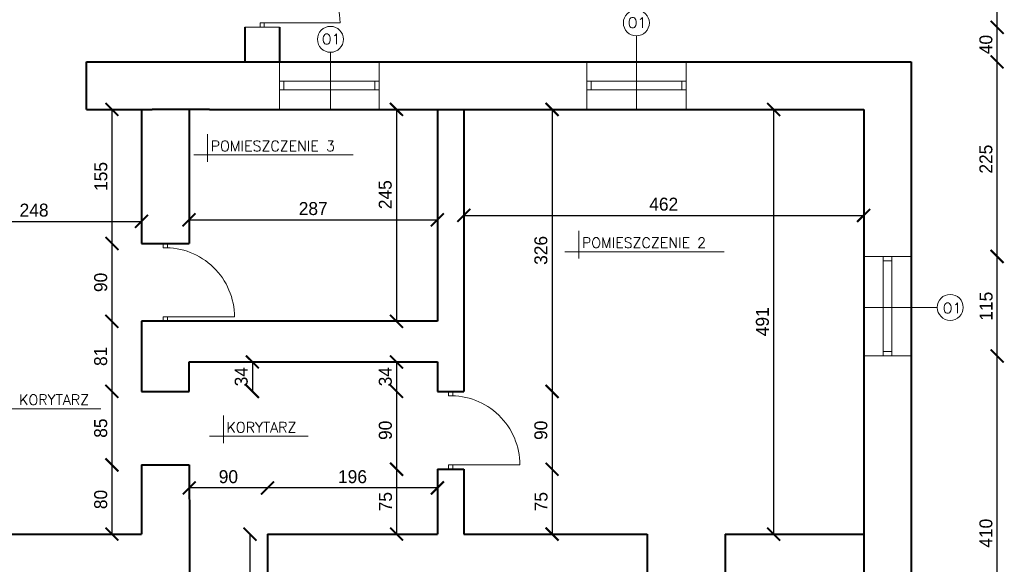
# Model space of a CAD drawing. Header units: millimetres. Extents: x 0 to 152651, y 46550 to 81081.
# Tile 30 of 109: x 126371 to 127509, y 79813 to 80443. Entities that reach past the tile are written whole.
import ezdxf

# ---------------------------------------------------------------- set-up
doc = ezdxf.new("R2010")
doc.units = ezdxf.units.MM
for name, color, linetype, lineweight in [('cienka', 3, 'Continuous', 18), ('gruba', 1, 'Continuous', 40), ('wymiary', 252, 'Continuous', 15)]:
    doc.layers.add(name, color=color, linetype=linetype, lineweight=lineweight)
doc.styles.add('ROMANS1', font='romans.shx', dxfattribs={"height": 15})
doc.styles.get("Standard").update_dxf_attribs({"font": 'GOTHIC.TTF'})
doc.dimstyles.new('secemin', dxfattribs={"dimtxt": 15, "dimasz": 15, "dimexe": 1.25, "dimexo": 0.625, "dimgap": 5, "dimtad": 1, "dimdec": 0, "dimtxsty": 'Standard', "dimblk": 'ARCHTICK', "dimcen": 0, "dimse1": 1, "dimse2": 1, "dimclrt": 256, "dimadec": 0, "dimazin": 0, "dimtfac": 1, "dimtdec": 0, "dimtmove": 0, "dimatfit": 3, "dimfxl": 1, "dimtfillclr": 250, "dimarcsym": 1})

# ---------------------------------------------------------------- blocks, each defined once
blk = doc.blocks.new('_ArchTick')
at = {"color": 0, "linetype": 'ByBlock', "const_width": 0.15}
blk.add_lwpolyline([(-0.5, -0.5), (0.5, 0.5)], dxfattribs=at)
blk = doc.blocks.new('*D1035')
at = {"layer": 'Defpoints', "color": 0, "transparency": 16777216}
for p in [(126264.1, 80221.5), (126512.1, 80221.5), (126512.1, 80209.8)]:
    blk.add_point(p, dxfattribs=at)
at = {"layer": 'wymiary', "color": 0, "lineweight": -2, "transparency": 16777216}
blk.add_line((126264.1, 80209.8), (126512.1, 80209.8), dxfattribs=at)
at = {"layer": 'wymiary', "color": 0, "lineweight": -2, "transparency": 16777216, "xscale": 15, "yscale": 15, "zscale": 15, "rotation": 180}
blk.add_blockref('_ArchTick', (126264.1, 80209.8), dxfattribs=at)
at = {"layer": 'wymiary', "color": 0, "lineweight": -2, "transparency": 16777216, "xscale": 15, "yscale": 15, "zscale": 15}
blk.add_blockref('_ArchTick', (126512.1, 80209.8), dxfattribs=at)
at = {"layer": 'wymiary', "transparency": 16777216, "insert": (126388.1, 80222.7), "char_height": 15, "attachment_point": 5}
blk.add_mtext('248', dxfattribs=at)
blk = doc.blocks.new('*D1110')
at = {"layer": 'Defpoints', "color": 0, "transparency": 16777216}
for p in [(126486.6, 80339.2), (126478, 80184.2), (126512.1, 80184.2)]:
    blk.add_point(p, dxfattribs=at)
at = {"layer": 'wymiary', "color": 0, "lineweight": -2, "transparency": 16777216}
blk.add_line((126478, 80339.2), (126478, 80184.2), dxfattribs=at)
at = {"layer": 'wymiary', "color": 0, "lineweight": -2, "transparency": 16777216, "xscale": 15, "yscale": 15, "zscale": 15}
for p, rotation in [((126478, 80339.2), 90), ((126478, 80184.2), 270)]:
    blk.add_blockref('_ArchTick', p, dxfattribs=dict(at, rotation=rotation))
at = {"layer": 'wymiary', "transparency": 16777216, "insert": (126465.3, 80261.7), "char_height": 15, "attachment_point": 5, "rotation": 90}
blk.add_mtext('155', dxfattribs=at)
blk = doc.blocks.new('*D1111')
at = {"layer": 'Defpoints', "color": 0, "transparency": 16777216}
for p in [(126512.1, 80184.2), (126478, 80094.2), (126512.1, 80094.2)]:
    blk.add_point(p, dxfattribs=at)
at = {"layer": 'wymiary', "color": 0, "lineweight": -2, "transparency": 16777216}
blk.add_line((126478, 80184.2), (126478, 80094.2), dxfattribs=at)
at = {"layer": 'wymiary', "color": 0, "lineweight": -2, "transparency": 16777216, "xscale": 15, "yscale": 15, "zscale": 15}
for p, rotation in [((126478, 80184.2), 90), ((126478, 80094.2), 270)]:
    blk.add_blockref('_ArchTick', p, dxfattribs=dict(at, rotation=rotation))
at = {"layer": 'wymiary', "transparency": 16777216, "insert": (126465.1, 80139.2), "char_height": 15, "attachment_point": 5, "rotation": 90}
blk.add_mtext('90', dxfattribs=at)
blk = doc.blocks.new('*D1112')
at = {"layer": 'Defpoints', "color": 0, "transparency": 16777216}
for p in [(126512.1, 80094.2), (126478, 80013.2), (126512.1, 80013.2)]:
    blk.add_point(p, dxfattribs=at)
at = {"layer": 'wymiary', "color": 0, "lineweight": -2, "transparency": 16777216}
blk.add_line((126478, 80094.2), (126478, 80013.2), dxfattribs=at)
at = {"layer": 'wymiary', "color": 0, "lineweight": -2, "transparency": 16777216, "xscale": 15, "yscale": 15, "zscale": 15}
for p, rotation in [((126478, 80094.2), 90), ((126478, 80013.2), 270)]:
    blk.add_blockref('_ArchTick', p, dxfattribs=dict(at, rotation=rotation))
at = {"layer": 'wymiary', "transparency": 16777216, "insert": (126465.1, 80053.7), "char_height": 15, "attachment_point": 5, "rotation": 90}
blk.add_mtext('81', dxfattribs=at)
blk = doc.blocks.new('*D1113')
at = {"layer": 'Defpoints', "color": 0, "transparency": 16777216}
for p in [(126512.1, 80013.2), (126478, 79928.2), (126512.1, 79928.2)]:
    blk.add_point(p, dxfattribs=at)
at = {"layer": 'wymiary', "color": 0, "lineweight": -2, "transparency": 16777216}
blk.add_line((126478, 80013.2), (126478, 79928.2), dxfattribs=at)
at = {"layer": 'wymiary', "color": 0, "lineweight": -2, "transparency": 16777216, "xscale": 15, "yscale": 15, "zscale": 15}
for p, rotation in [((126478, 80013.2), 90), ((126478, 79928.2), 270)]:
    blk.add_blockref('_ArchTick', p, dxfattribs=dict(at, rotation=rotation))
at = {"layer": 'wymiary', "transparency": 16777216, "insert": (126465.1, 79970.7), "char_height": 15, "attachment_point": 5, "rotation": 90}
blk.add_mtext('85', dxfattribs=at)
blk = doc.blocks.new('*D1114')
at = {"layer": 'Defpoints', "color": 0, "transparency": 16777216}
for p in [(126512.1, 79928.2), (126478, 79848.2), (126478, 79848.2)]:
    blk.add_point(p, dxfattribs=at)
at = {"layer": 'wymiary', "color": 0, "lineweight": -2, "transparency": 16777216}
blk.add_line((126478, 79928.2), (126478, 79848.2), dxfattribs=at)
at = {"layer": 'wymiary', "color": 0, "lineweight": -2, "transparency": 16777216, "xscale": 15, "yscale": 15, "zscale": 15}
for p, rotation in [((126478, 79928.2), 90), ((126478, 79848.2), 270)]:
    blk.add_blockref('_ArchTick', p, dxfattribs=dict(at, rotation=rotation))
at = {"layer": 'wymiary', "transparency": 16777216, "insert": (126465.1, 79888.2), "char_height": 15, "attachment_point": 5, "rotation": 90}
blk.add_mtext('80', dxfattribs=at)
blk = doc.blocks.new('*D1118')
at = {"layer": 'Defpoints', "color": 0, "transparency": 16777216}
for p in [(126567.1, 80212.4), (126854.1, 80212.4), (126854.1, 80211.6)]:
    blk.add_point(p, dxfattribs=at)
at = {"layer": 'wymiary', "color": 0, "lineweight": -2, "transparency": 16777216}
blk.add_line((126567.1, 80211.6), (126854.1, 80211.6), dxfattribs=at)
at = {"layer": 'wymiary', "color": 0, "lineweight": -2, "transparency": 16777216, "xscale": 15, "yscale": 15, "zscale": 15, "rotation": 180}
blk.add_blockref('_ArchTick', (126567.1, 80211.6), dxfattribs=at)
at = {"layer": 'wymiary', "color": 0, "lineweight": -2, "transparency": 16777216, "xscale": 15, "yscale": 15, "zscale": 15}
blk.add_blockref('_ArchTick', (126854.1, 80211.6), dxfattribs=at)
at = {"layer": 'wymiary', "transparency": 16777216, "insert": (126710.6, 80224.5), "char_height": 15, "attachment_point": 5}
blk.add_mtext('287', dxfattribs=at)
blk = doc.blocks.new('*D1119')
at = {"layer": 'Defpoints', "color": 0, "transparency": 16777216}
for p in [(126806.8, 80339.2), (126806.8, 80094.2), (126806.8, 80094.2)]:
    blk.add_point(p, dxfattribs=at)
at = {"layer": 'wymiary', "color": 0, "lineweight": -2, "transparency": 16777216}
blk.add_line((126806.8, 80339.2), (126806.8, 80094.2), dxfattribs=at)
at = {"layer": 'wymiary', "color": 0, "lineweight": -2, "transparency": 16777216, "xscale": 15, "yscale": 15, "zscale": 15}
for p, rotation in [((126806.8, 80339.2), 90), ((126806.8, 80094.2), 270)]:
    blk.add_blockref('_ArchTick', p, dxfattribs=dict(at, rotation=rotation))
at = {"layer": 'wymiary', "transparency": 16777216, "insert": (126793.9, 80240.6), "char_height": 15, "attachment_point": 5, "rotation": 90}
blk.add_mtext('245', dxfattribs=at)
blk = doc.blocks.new('*D1120')
at = {"layer": 'Defpoints', "color": 0, "transparency": 16777216}
for p in [(126884.6, 80216.7), (127346.6, 80216.7), (127346.6, 80216.7)]:
    blk.add_point(p, dxfattribs=at)
at = {"layer": 'wymiary', "color": 0, "lineweight": -2, "transparency": 16777216}
blk.add_line((126884.6, 80216.7), (127346.6, 80216.7), dxfattribs=at)
at = {"layer": 'wymiary', "color": 0, "lineweight": -2, "transparency": 16777216, "xscale": 15, "yscale": 15, "zscale": 15, "rotation": 180}
blk.add_blockref('_ArchTick', (126884.6, 80216.7), dxfattribs=at)
at = {"layer": 'wymiary', "color": 0, "lineweight": -2, "transparency": 16777216, "xscale": 15, "yscale": 15, "zscale": 15}
blk.add_blockref('_ArchTick', (127346.6, 80216.7), dxfattribs=at)
at = {"layer": 'wymiary', "transparency": 16777216, "insert": (127115.6, 80229.6), "char_height": 15, "attachment_point": 5}
blk.add_mtext('462', dxfattribs=at)
blk = doc.blocks.new('*D1039')
at = {"layer": 'Defpoints', "color": 0, "transparency": 16777216}
for p in [(126961.5, 80339.2), (126917, 80013.2), (126986.6, 80013.2)]:
    blk.add_point(p, dxfattribs=at)
at = {"layer": 'wymiary', "color": 0, "lineweight": -2, "transparency": 16777216}
blk.add_line((126986.6, 80339.2), (126986.6, 80013.2), dxfattribs=at)
at = {"layer": 'wymiary', "color": 0, "lineweight": -2, "transparency": 16777216, "xscale": 15, "yscale": 15, "zscale": 15}
for p, rotation in [((126986.6, 80339.2), 90), ((126986.6, 80013.2), 270)]:
    blk.add_blockref('_ArchTick', p, dxfattribs=dict(at, rotation=rotation))
at = {"layer": 'wymiary', "transparency": 16777216, "insert": (126973.7, 80176.2), "char_height": 15, "attachment_point": 5, "rotation": 90}
blk.add_mtext('326', dxfattribs=at)
blk = doc.blocks.new('*D1040')
at = {"layer": 'Defpoints', "color": 0, "transparency": 16777216}
for p in [(126917, 80013.2), (126917, 79923.2), (126986.6, 79923.2)]:
    blk.add_point(p, dxfattribs=at)
at = {"layer": 'wymiary', "color": 0, "lineweight": -2, "transparency": 16777216}
blk.add_line((126986.6, 80013.2), (126986.6, 79923.2), dxfattribs=at)
at = {"layer": 'wymiary', "color": 0, "lineweight": -2, "transparency": 16777216, "xscale": 15, "yscale": 15, "zscale": 15}
for p, rotation in [((126986.6, 80013.2), 90), ((126986.6, 79923.2), 270)]:
    blk.add_blockref('_ArchTick', p, dxfattribs=dict(at, rotation=rotation))
at = {"layer": 'wymiary', "transparency": 16777216, "insert": (126973.7, 79968.2), "char_height": 15, "attachment_point": 5, "rotation": 90}
blk.add_mtext('90', dxfattribs=at)
blk = doc.blocks.new('*D1041')
at = {"layer": 'Defpoints', "color": 0, "transparency": 16777216}
for p in [(126917, 79923.2), (126986.6, 79848.2), (126986.6, 79848.2)]:
    blk.add_point(p, dxfattribs=at)
at = {"layer": 'wymiary', "color": 0, "lineweight": -2, "transparency": 16777216}
blk.add_line((126986.6, 79923.2), (126986.6, 79848.2), dxfattribs=at)
at = {"layer": 'wymiary', "color": 0, "lineweight": -2, "transparency": 16777216, "xscale": 15, "yscale": 15, "zscale": 15}
for p, rotation in [((126986.6, 79923.2), 90), ((126986.6, 79848.2), 270)]:
    blk.add_blockref('_ArchTick', p, dxfattribs=dict(at, rotation=rotation))
at = {"layer": 'wymiary', "transparency": 16777216, "insert": (126973.9, 79885.7), "char_height": 15, "attachment_point": 5, "rotation": 90}
blk.add_mtext('75', dxfattribs=at)
blk = doc.blocks.new('*D1121')
at = {"layer": 'Defpoints', "color": 0, "transparency": 16777216}
for p in [(127242.6, 80339.2), (127242.6, 79848.2), (127242.6, 79848.2)]:
    blk.add_point(p, dxfattribs=at)
at = {"layer": 'wymiary', "color": 0, "lineweight": -2, "transparency": 16777216}
blk.add_line((127242.6, 80339.2), (127242.6, 79848.2), dxfattribs=at)
at = {"layer": 'wymiary', "color": 0, "lineweight": -2, "transparency": 16777216, "xscale": 15, "yscale": 15, "zscale": 15}
for p, rotation in [((127242.6, 80339.2), 90), ((127242.6, 79848.2), 270)]:
    blk.add_blockref('_ArchTick', p, dxfattribs=dict(at, rotation=rotation))
at = {"layer": 'wymiary', "transparency": 16777216, "insert": (127229.7, 80093.7), "char_height": 15, "attachment_point": 5, "rotation": 90}
blk.add_mtext('491', dxfattribs=at)
blk = doc.blocks.new('*D1129')
at = {"layer": 'Defpoints', "color": 0, "transparency": 16777216}
for p in [(126808.5, 80047.2), (126806.9, 80013.2), (126854.1, 80013.2)]:
    blk.add_point(p, dxfattribs=at)
at = {"layer": 'wymiary', "color": 0, "lineweight": -2, "transparency": 16777216}
blk.add_line((126806.9, 80047.2), (126806.9, 80013.2), dxfattribs=at)
at = {"layer": 'wymiary', "color": 0, "lineweight": -2, "transparency": 16777216, "xscale": 15, "yscale": 15, "zscale": 15}
for p, rotation in [((126806.9, 80047.2), 90), ((126806.9, 80013.2), 270)]:
    blk.add_blockref('_ArchTick', p, dxfattribs=dict(at, rotation=rotation))
at = {"layer": 'wymiary', "transparency": 16777216, "insert": (126794, 80030.2), "char_height": 15, "attachment_point": 5, "rotation": 90}
blk.add_mtext('34', dxfattribs=at)
blk = doc.blocks.new('*D1130')
at = {"layer": 'Defpoints', "color": 0, "transparency": 16777216}
for p in [(126854.1, 80013.2), (126806.9, 79923.2), (126854.1, 79923.2)]:
    blk.add_point(p, dxfattribs=at)
at = {"layer": 'wymiary', "color": 0, "lineweight": -2, "transparency": 16777216}
blk.add_line((126806.9, 80013.2), (126806.9, 79923.2), dxfattribs=at)
at = {"layer": 'wymiary', "color": 0, "lineweight": -2, "transparency": 16777216, "xscale": 15, "yscale": 15, "zscale": 15}
for p, rotation in [((126806.9, 80013.2), 90), ((126806.9, 79923.2), 270)]:
    blk.add_blockref('_ArchTick', p, dxfattribs=dict(at, rotation=rotation))
at = {"layer": 'wymiary', "transparency": 16777216, "insert": (126794, 79968.2), "char_height": 15, "attachment_point": 5, "rotation": 90}
blk.add_mtext('90', dxfattribs=at)
blk = doc.blocks.new('*D1131')
at = {"layer": 'Defpoints', "color": 0, "transparency": 16777216}
for p in [(126854.1, 79923.2), (126806.9, 79848.2), (126806.9, 79848.2)]:
    blk.add_point(p, dxfattribs=at)
at = {"layer": 'wymiary', "color": 0, "lineweight": -2, "transparency": 16777216}
blk.add_line((126806.9, 79923.2), (126806.9, 79848.2), dxfattribs=at)
at = {"layer": 'wymiary', "color": 0, "lineweight": -2, "transparency": 16777216, "xscale": 15, "yscale": 15, "zscale": 15}
for p, rotation in [((126806.9, 79923.2), 90), ((126806.9, 79848.2), 270)]:
    blk.add_blockref('_ArchTick', p, dxfattribs=dict(at, rotation=rotation))
at = {"layer": 'wymiary', "transparency": 16777216, "insert": (126794.2, 79885.7), "char_height": 15, "attachment_point": 5, "rotation": 90}
blk.add_mtext('75', dxfattribs=at)
blk = doc.blocks.new('*D1132')
at = {"layer": 'Defpoints', "color": 0, "transparency": 16777216}
for p in [(126657.8, 79901.6), (126854.1, 79885.7), (126657.8, 79848.2)]:
    blk.add_point(p, dxfattribs=at)
at = {"layer": 'wymiary', "color": 0, "lineweight": -2, "transparency": 16777216}
blk.add_line((126854.1, 79901.6), (126657.8, 79901.6), dxfattribs=at)
at = {"layer": 'wymiary', "color": 0, "lineweight": -2, "transparency": 16777216, "xscale": 15, "yscale": 15, "zscale": 15, "rotation": 180}
blk.add_blockref('_ArchTick', (126657.8, 79901.6), dxfattribs=at)
at = {"layer": 'wymiary', "color": 0, "lineweight": -2, "transparency": 16777216, "xscale": 15, "yscale": 15, "zscale": 15}
blk.add_blockref('_ArchTick', (126854.1, 79901.6), dxfattribs=at)
at = {"layer": 'wymiary', "transparency": 16777216, "insert": (126756, 79914.5), "char_height": 15, "attachment_point": 5}
blk.add_mtext('196', dxfattribs=at)
blk = doc.blocks.new('*D1133')
at = {"layer": 'Defpoints', "color": 0, "transparency": 16777216}
for p in [(126567.4, 79901.6), (126567.4, 79900.1), (126657.8, 79848.2)]:
    blk.add_point(p, dxfattribs=at)
at = {"layer": 'wymiary', "color": 0, "lineweight": -2, "transparency": 16777216}
blk.add_line((126657.8, 79901.6), (126567.4, 79901.6), dxfattribs=at)
at = {"layer": 'wymiary', "color": 0, "lineweight": -2, "transparency": 16777216, "xscale": 15, "yscale": 15, "zscale": 15, "rotation": 180}
blk.add_blockref('_ArchTick', (126567.4, 79901.6), dxfattribs=at)
at = {"layer": 'wymiary', "color": 0, "lineweight": -2, "transparency": 16777216, "xscale": 15, "yscale": 15, "zscale": 15}
blk.add_blockref('_ArchTick', (126657.8, 79901.6), dxfattribs=at)
at = {"layer": 'wymiary', "transparency": 16777216, "insert": (126612.6, 79914.5), "char_height": 15, "attachment_point": 5}
blk.add_mtext('90', dxfattribs=at)
blk = doc.blocks.new('*D1134')
at = {"layer": 'Defpoints', "color": 0, "transparency": 16777216}
for p in [(126567.1, 80047.2), (126567.1, 80013.2), (126640.3, 80013.2)]:
    blk.add_point(p, dxfattribs=at)
at = {"layer": 'wymiary', "color": 0, "lineweight": -2, "transparency": 16777216}
blk.add_line((126640.3, 80047.2), (126640.3, 80013.2), dxfattribs=at)
at = {"layer": 'wymiary', "color": 0, "lineweight": -2, "transparency": 16777216, "xscale": 15, "yscale": 15, "zscale": 15}
for p, rotation in [((126640.3, 80047.2), 90), ((126640.3, 80013.2), 270)]:
    blk.add_blockref('_ArchTick', p, dxfattribs=dict(at, rotation=rotation))
at = {"layer": 'wymiary', "transparency": 16777216, "insert": (126627.5, 80030.2), "char_height": 15, "attachment_point": 5, "rotation": 90}
blk.add_mtext('34', dxfattribs=at)
blk = doc.blocks.new('*D1042')
at = {"layer": 'Defpoints', "color": 0, "transparency": 16777216}
for p in [(126644.8, 79848.2), (126637.5, 79647.2), (126644.8, 79647.2)]:
    blk.add_point(p, dxfattribs=at)
at = {"layer": 'wymiary', "color": 0, "lineweight": -2, "transparency": 16777216}
blk.add_line((126637.5, 79848.2), (126637.5, 79647.2), dxfattribs=at)
at = {"layer": 'wymiary', "color": 0, "lineweight": -2, "transparency": 16777216, "xscale": 15, "yscale": 15, "zscale": 15}
for p, rotation in [((126637.5, 79848.2), 90), ((126637.5, 79647.2), 270)]:
    blk.add_blockref('_ArchTick', p, dxfattribs=dict(at, rotation=rotation))
at = {"layer": 'wymiary', "transparency": 16777216, "insert": (126624.7, 79747.7), "char_height": 15, "attachment_point": 5, "rotation": 90}
blk.add_mtext('200', dxfattribs=at)
blk = doc.blocks.new('*D1171')
at = {"layer": 'Defpoints', "color": 0, "transparency": 16777216}
for p in [(127401.6, 80054.2), (127500.8, 80054.2), (127401.6, 79644.2)]:
    blk.add_point(p, dxfattribs=at)
at = {"layer": 'wymiary', "color": 0, "lineweight": -2, "transparency": 16777216}
blk.add_line((127500.8, 79644.2), (127500.8, 80054.2), dxfattribs=at)
at = {"layer": 'wymiary', "color": 0, "lineweight": -2, "transparency": 16777216, "xscale": 15, "yscale": 15, "zscale": 15}
for p, rotation in [((127500.8, 80054.2), 90), ((127500.8, 79644.2), 270)]:
    blk.add_blockref('_ArchTick', p, dxfattribs=dict(at, rotation=rotation))
at = {"layer": 'wymiary', "transparency": 16777216, "insert": (127487.9, 79849.2), "char_height": 15, "attachment_point": 5, "rotation": 90}
blk.add_mtext('410', dxfattribs=at)
blk = doc.blocks.new('*D1172')
at = {"layer": 'Defpoints', "color": 0, "transparency": 16777216}
for p in [(127401.6, 80169.2), (127500.8, 80169.2), (127401.6, 80054.2)]:
    blk.add_point(p, dxfattribs=at)
at = {"layer": 'wymiary', "color": 0, "lineweight": -2, "transparency": 16777216}
blk.add_line((127500.8, 80054.2), (127500.8, 80169.2), dxfattribs=at)
at = {"layer": 'wymiary', "color": 0, "lineweight": -2, "transparency": 16777216, "xscale": 15, "yscale": 15, "zscale": 15}
for p, rotation in [((127500.8, 80169.2), 90), ((127500.8, 80054.2), 270)]:
    blk.add_blockref('_ArchTick', p, dxfattribs=dict(at, rotation=rotation))
at = {"layer": 'wymiary', "transparency": 16777216, "insert": (127488.1, 80111.7), "char_height": 15, "attachment_point": 5, "rotation": 90}
blk.add_mtext('115', dxfattribs=at)
blk = doc.blocks.new('*D1173')
at = {"layer": 'Defpoints', "color": 0, "transparency": 16777216}
for p in [(127401.6, 80394.2), (127500.8, 80394.2), (127401.6, 80169.2)]:
    blk.add_point(p, dxfattribs=at)
at = {"layer": 'wymiary', "color": 0, "lineweight": -2, "transparency": 16777216}
blk.add_line((127500.8, 80169.2), (127500.8, 80394.2), dxfattribs=at)
at = {"layer": 'wymiary', "color": 0, "lineweight": -2, "transparency": 16777216, "xscale": 15, "yscale": 15, "zscale": 15}
for p, rotation in [((127500.8, 80394.2), 90), ((127500.8, 80169.2), 270)]:
    blk.add_blockref('_ArchTick', p, dxfattribs=dict(at, rotation=rotation))
at = {"layer": 'wymiary', "transparency": 16777216, "insert": (127487.9, 80281.7), "char_height": 15, "attachment_point": 5, "rotation": 90}
blk.add_mtext('225', dxfattribs=at)
blk = doc.blocks.new('*D1174')
at = {"layer": 'Defpoints', "color": 0, "transparency": 16777216}
for p in [(126671.6, 80434.2), (127500.8, 80434.2), (126671.6, 80394.2)]:
    blk.add_point(p, dxfattribs=at)
at = {"layer": 'wymiary', "color": 0, "lineweight": -2, "transparency": 16777216}
blk.add_line((127500.8, 80394.2), (127500.8, 80434.2), dxfattribs=at)
at = {"layer": 'wymiary', "color": 0, "lineweight": -2, "transparency": 16777216, "xscale": 15, "yscale": 15, "zscale": 15}
for p, rotation in [((127500.8, 80434.2), 90), ((127500.8, 80394.2), 270)]:
    blk.add_blockref('_ArchTick', p, dxfattribs=dict(at, rotation=rotation))
at = {"layer": 'wymiary', "transparency": 16777216, "insert": (127487.9, 80414.2), "char_height": 15, "attachment_point": 5, "rotation": 90}
blk.add_mtext('40', dxfattribs=at)
blk = doc.blocks.new('*D1175')
at = {"layer": 'Defpoints', "color": 0, "transparency": 16777216}
for p in [(126671.6, 80534.2), (127500.8, 80534.2), (126671.6, 80434.2)]:
    blk.add_point(p, dxfattribs=at)
at = {"layer": 'wymiary', "color": 0, "lineweight": -2, "transparency": 16777216}
blk.add_line((127500.8, 80434.2), (127500.8, 80534.2), dxfattribs=at)
at = {"layer": 'wymiary', "color": 0, "lineweight": -2, "transparency": 16777216, "xscale": 15, "yscale": 15, "zscale": 15}
for p, rotation in [((127500.8, 80534.2), 90), ((127500.8, 80434.2), 270)]:
    blk.add_blockref('_ArchTick', p, dxfattribs=dict(at, rotation=rotation))
at = {"layer": 'wymiary', "transparency": 16777216, "insert": (127487.9, 80484.2), "char_height": 15, "attachment_point": 5, "rotation": 90}
blk.add_mtext('100', dxfattribs=at)

msp = doc.modelspace()

# ---------------------------------------------------------------- linework, layer by layer
at = {"layer": 'cienka'}
for p, q in [((126671.632, 80434.21), (126631.632, 80434.21)), ((126654.132, 80439.21), (126649.132, 80439.21)), ((126649.132, 80434.21), (126649.132, 80439.21)), ((126651.632, 80439.21), (126741.632, 80439.21)), ((126654.132, 80434.21), (126654.132, 80439.21)), ((127083.975, 80339.21), (127083.975, 80424.21)), ((126730.49, 80339.21), (126730.49, 80405.268)), ((126671.632, 80394.21), (126671.632, 80339.21)), ((126786.632, 80394.21), (126786.632, 80339.21)), ((127026.632, 80394.21), (127026.632, 80339.21)), ((127141.632, 80394.21), (127141.632, 80339.21)), ((126786.632, 80371.71), (126671.632, 80371.71)), ((126676.632, 80371.71), (126676.632, 80361.71)), ((126781.632, 80371.71), (126781.632, 80361.71)), ((127141.632, 80371.71), (127026.632, 80371.71)), ((127031.632, 80371.71), (127031.632, 80361.71)), ((127136.632, 80371.71), (127136.632, 80361.71)), ((126786.632, 80361.71), (126671.632, 80361.71)), ((127141.632, 80361.71), (127026.632, 80361.71)), ((126588.638, 80278.574), (126588.638, 80310.574)), ((126572.638, 80286.574), (126756.625, 80286.574)), ((127017.493, 80166.708), (127017.493, 80198.708)), ((126537.132, 80179.21), (126537.132, 80184.21)), ((126542.132, 80179.21), (126542.132, 80184.21)), ((126537.132, 80179.21), (126542.132, 80179.21)), ((127001.493, 80174.708), (127185.481, 80174.708)), ((127346.632, 80169.21), (127401.632, 80169.21)), ((127369.132, 80169.21), (127369.132, 80054.21)), ((127379.132, 80169.21), (127379.132, 80054.21)), ((127369.132, 80164.21), (127379.132, 80164.21)), ((127346.632, 80110.309), (127431.632, 80110.309)), ((126512.132, 80094.21), (126512.132, 80094.21)), ((126542.132, 80099.21), (126537.132, 80099.21)), ((126537.132, 80094.21), (126537.132, 80099.21)), ((126539.632, 80099.21), (126619.632, 80099.21)), ((126542.132, 80094.21), (126542.132, 80099.21)), ((127369.132, 80059.21), (127379.132, 80059.21)), ((127346.632, 80054.21), (127401.632, 80054.21)), ((126866.882, 80008.21), (126866.882, 80013.21)), ((126871.882, 80008.21), (126871.882, 80013.21)), ((126866.882, 80008.21), (126871.882, 80008.21)), ((126351.314, 79993.122), (126465.308, 79993.122)), ((126606.888, 79953.29), (126606.888, 79985.29)), ((126590.888, 79961.29), (126704.882, 79961.29)), ((126871.882, 79928.21), (126866.882, 79928.21)), ((126866.882, 79923.21), (126866.882, 79928.21)), ((126869.382, 79928.21), (126949.382, 79928.21)), ((126871.882, 79923.21), (126871.882, 79928.21))]:
    msp.add_line(p, q, dxfattribs=at)
for centre in [(127083.975, 80439.21), (126730.49, 80420.268), (127446.632, 80110.309)]:
    msp.add_circle(centre, 15, dxfattribs=at)
for centre, radius, end in [((126651.632, 80439.21), 90, 90), ((126539.632, 80099.21), 80, 91.735705), ((126869.382, 79928.21), 80, 91.735705)]:
    msp.add_arc(centre, radius, 0, end, dxfattribs=at)
at = {"layer": 'gruba'}
for p, q in [((126631.632, 80434.21), (126631.632, 80394.21)), ((126671.632, 80434.21), (126671.632, 80394.21)), ((126448.632, 80394.21), (127401.632, 80394.21)), ((126448.632, 80339.21), (126448.632, 80394.21)), ((127401.632, 80394.21), (127401.632, 79242.21)), ((126448.632, 80339.21), (126524.632, 80339.21)), ((126512.132, 80339.21), (126512.132, 80184.21)), ((126590.632, 80339.21), (126524.632, 80339.21)), ((126567.132, 80339.21), (126567.132, 80184.21)), ((126590.632, 80339.21), (127346.632, 80339.21)), ((126854.132, 80339.21), (126854.132, 80094.21)), ((126884.632, 80339.21), (126884.632, 80013.21)), ((127346.632, 80339.21), (127346.632, 79848.21)), ((126512.132, 80184.21), (126567.132, 80184.21)), ((126854.132, 80094.21), (126512.132, 80094.21)), ((126512.132, 80094.21), (126512.132, 80047.21)), ((126512.132, 80047.21), (126512.132, 80013.21)), ((126567.132, 80047.21), (126854.132, 80047.21)), ((126567.132, 80013.21), (126567.132, 80047.21)), ((126854.132, 80047.21), (126854.132, 80013.21)), ((126512.132, 80013.21), (126567.132, 80013.21)), ((126854.132, 80013.21), (126884.632, 80013.21)), ((126512.132, 79928.21), (126567.132, 79928.21)), ((126512.132, 79928.21), (126512.132, 79848.21)), ((126567.132, 79928.21), (126567.838, 79848.21)), ((126854.132, 79923.21), (126884.632, 79923.21)), ((126854.132, 79923.21), (126854.132, 79848.21)), ((126884.632, 79923.21), (126884.632, 79848.21)), ((126344.132, 79848.21), (126512.132, 79848.21)), ((126567.838, 79848.21), (126567.838, 79792.21)), ((126657.838, 79848.21), (126854.132, 79848.21)), ((126657.838, 79848.21), (126657.838, 79792.21)), ((126884.632, 79848.21), (127096.632, 79848.21)), ((127096.632, 79848.21), (127096.632, 79792.21)), ((127186.632, 79848.21), (127346.632, 79848.21)), ((127186.632, 79848.21), (127186.632, 79792.21)), ((127346.632, 79848.21), (127346.632, 79792.21))]:
    msp.add_line(p, q, dxfattribs=at)

# ---------------------------------------------------------------- texts
at = {"layer": 'cienka', "char_height": 12, "width": 362.40331, "attachment_point": 1, "style": 'ROMANS1'}
for s, insert in [('O1', (127074.043, 80445.493)), ('O1', (126720.559, 80426.551)), ('POMIESZCZENIE 3', (126592.191, 80302.942)), ('POMIESZCZENIE 2', (127021.047, 80191.077)), ('O1', (127437.929, 80115.553)), ('KORYTARZ', (126370.868, 80009.49)), ('KORYTARZ', (126610.441, 79977.659))]:
    msp.add_mtext(s, dxfattribs=dict(at, insert=insert))

# ---------------------------------------------------------------- dimensions: what is measured, and where the dimension line sits
at = {"layer": 'wymiary'}
for base, p1, p2, picture, middle in [((127500.805, 80534.21), (126671.632, 80434.21), (126671.632, 80534.21), '*D1175', (127487.928, 80484.21)), ((127500.805, 80394.21), (127401.632, 80169.21), (127401.632, 80394.21), '*D1173', (127487.928, 80281.71)), ((126478.02, 80094.21), (126512.132, 80184.21), (126512.132, 80094.21), '*D1111', (126465.143, 80139.21)), ((127500.805, 80169.21), (127401.632, 80054.21), (127401.632, 80169.21), '*D1172', (127488.116, 80111.71)), ((126478.02, 80013.21), (126512.132, 80094.21), (126512.132, 80013.21), '*D1112', (126465.143, 80053.71)), ((127500.805, 80054.21), (127401.632, 79644.21), (127401.632, 80054.21), '*D1171', (127487.928, 79849.21)), ((126478.02, 79928.21), (126512.132, 80013.21), (126512.132, 79928.21), '*D1113', (126465.143, 79970.71)), ((126806.893, 79923.21), (126854.132, 80013.21), (126854.132, 79923.21), '*D1130', (126794.016, 79968.21)), ((126986.58, 79923.21), (126917.03, 80013.21), (126917.03, 79923.21), '*D1040', (126973.703, 79968.21)), ((126478.02, 79848.21), (126512.132, 79928.21), (126478.02, 79848.21), '*D1114', (126465.143, 79888.21)), ((126806.893, 79848.21), (126854.132, 79923.21), (126806.893, 79848.21), '*D1131', (126794.205, 79885.71)), ((126986.58, 79848.21), (126917.03, 79923.21), (126986.58, 79848.21), '*D1041', (126973.892, 79885.71))]:
    dim = msp.add_linear_dim(base=base, p1=p1, p2=p2, angle=90, dimstyle='secemin', override={"dimtmove": 1}, dxfattribs=at)
    dim.commit()
    dim.dimension.update_dxf_attribs({"geometry": picture, "text_midpoint": middle})
for base, p1, p2, picture, middle in [((127500.805, 80434.21), (126671.632, 80394.21), (126671.632, 80434.21), '*D1174', (127487.928, 80414.21)), ((126478.02, 80184.21), (126486.632, 80339.21), (126512.132, 80184.21), '*D1110', (126465.331, 80261.71)), ((126986.58, 80013.21), (126961.503, 80339.21), (126917.03, 80013.21), '*D1039', (126973.703, 80176.21)), ((127242.625, 79848.21), (127242.625, 80339.21), (127242.625, 79848.21), '*D1121', (127229.748, 80093.71)), ((126640.331, 80013.21), (126567.132, 80047.21), (126567.132, 80013.21), '*D1134', (126627.454, 80030.21)), ((126806.893, 80013.21), (126808.477, 80047.21), (126854.132, 80013.21), '*D1129', (126794.016, 80030.21))]:
    dim = msp.add_linear_dim(base=base, p1=p1, p2=p2, angle=90, dimstyle='secemin', dxfattribs=at)
    dim.commit()
    dim.dimension.update_dxf_attribs({"geometry": picture, "text_midpoint": middle})
dim = msp.add_linear_dim(base=(126806.761, 80094.21), p1=(126806.761, 80339.21), p2=(126806.761, 80094.21), angle=90, dimstyle='secemin', dxfattribs=at)
dim.commit()
dim.dimension.update_dxf_attribs({"geometry": '*D1119', "text_midpoint": (126806.761, 80240.556), "dimtype": 160})
for base, p1, p2, picture, middle in [((127346.632, 80216.71), (126884.632, 80216.71), (127346.632, 80216.71), '*D1120', (127115.632, 80229.587)), ((126512.132, 80209.8), (126264.132, 80221.543), (126512.132, 80221.543), '*D1035', (126388.132, 80222.678)), ((126854.132, 80211.58), (126567.132, 80212.363), (126854.132, 80212.363), '*D1118', (126710.632, 80224.457)), ((126657.838, 79901.612), (126854.132, 79885.71), (126657.838, 79848.21), '*D1132', (126755.985, 79914.49))]:
    dim = msp.add_linear_dim(base=base, p1=p1, p2=p2, dimstyle='secemin', dxfattribs=at)
    dim.commit()
    dim.dimension.update_dxf_attribs({"geometry": picture, "text_midpoint": middle})
dim = msp.add_linear_dim(base=(126567.38, 79901.612), p1=(126657.838, 79848.21), p2=(126567.38, 79900.086), dimstyle='secemin', override={"dimtmove": 1}, dxfattribs=at)
dim.commit()
dim.dimension.update_dxf_attribs({"geometry": '*D1133', "text_midpoint": (126612.609, 79914.49)})
dim = msp.add_linear_dim(base=(126637.535, 79647.21), p1=(126644.784, 79848.21), p2=(126644.784, 79647.21), angle=90, text='200', dimstyle='secemin', dxfattribs=at)
dim.commit()
dim.dimension.update_dxf_attribs({"geometry": '*D1042', "text_midpoint": (126624.658, 79747.71)})

doc.saveas('drawing.dxf')
